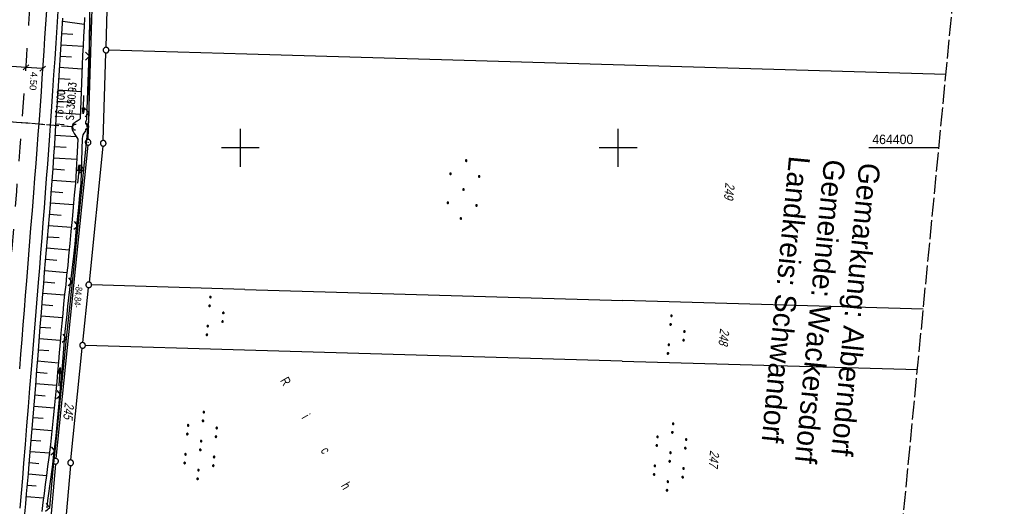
# Model space of a CAD drawing. Extents: x 510932 to 511602, y 463659 to 464636.
# Tile 74 of 81: x 511342 to 511602, y 464305 to 464434. Entities that reach past the tile are written whole.
import ezdxf

# ---------------------------------------------------------------- set-up
doc = ezdxf.new("R2010")
doc.units = 0
doc.header["$LTSCALE"] = 10
doc.header["$MEASUREMENT"] = 0
for name, pattern in [('AUSGEZOGEN', [0]), ('LT00', [0]), ('LT02', [0.4, 0.2, -0.2]), ('LT12', [0.4, 0.3, -0.1]), ('LT14', [0.6, 0.5, -0.1]), ('STRICHLINIE2', [0.375, 0.25, -0.125])]:
    doc.linetypes.add(name, pattern=pattern)
doc.layers.get('0').update_dxf_attribs({"linetype": 'LT00'})
for name, color, linetype in [('--EK_FBR', 1, 'LT00'), ('--EK_Haltung', 7, 'STRICHLINIE2'), ('--EK_Schacht-Text', 5, 'LT00'), ('--EL_DFK_AB_L', 21, 'LT00'), ('--EL_DFK_AB_P', 7, 'LT00'), ('--EL_Haltung', 182, 'STRICHLINIE2'), ('ABSTAND', 8, 'LT00'), ('BEMAßUNG', 255, 'Continuous'), ('DFK_AB_L', 21, 'LT00'), ('DFK_AB_P', 7, 'LT00'), ('DFK_BES-NAME', 255, 'LT00'), ('DFK_FLUR_NR', 250, 'LT00'), ('DFK_GZPKT', 250, 'LT00'), ('DFK_KATASTER', 250, 'LT00'), ('DFK_NUTZUNG', 250, 'LT00'), ('DL', 182, 'LT12'), ('GRENZNAME_A', 250, 'Continuous'), ('PFEIL', 140, 'AUSGEZOGEN'), ('V104_AFBR_BAB', 250, 'LT00'), ('V104_BOESCH', 250, 'LT00'), ('V104_BOSCHUNG', 250, 'LT00'), ('V104_GRABEN', 250, 'LT00'), ('V104_LD_MARK', 250, 'LT00'), ('V104_LG_MARK', 250, 'LT02'), ('V104_RASTER', 250, 'LT00'), ('V104_UK_DURCH', 182, 'LT00'), ('V104_ZAUN', 40, 'LT00')]:
    doc.layers.add(name, color=color, linetype=linetype)
doc.layers.add('-BLATT_104-RAND', color=7, linetype='LT14', plot=False)
doc.styles.add('Arial', font='ARIAL.TTF')
doc.styles.add('schachtbeschriftung', font='romans.shx', dxfattribs={"width": 0.75, "height": 2})
doc.styles.get("Standard").update_dxf_attribs({"font": 'ARIAL.TTF'})
doc.styles.add('UNIR-H', font='unir_h.shx', dxfattribs={"width": 0.8})

# ---------------------------------------------------------------- blocks, each defined once
blk = doc.blocks.new('SYMB7010')
at = {"color": 0, "linetype": 'ByBlock'}
for points in [[(-0.031408, 0.499213), (-0.093728, 0.49134), (-0.15457, 0.475719), (-0.212975, 0.452595), (-0.268021, 0.422333), (-0.31884, 0.385411), (-0.36463, 0.342411), (-0.40467, 0.29401), (-0.438329, 0.240973), (-0.465074, 0.184136), (-0.484486, 0.124395), (-0.496256, 0.062692), (-0.5002, 0)], [(-0.5002, 0), (-0.496256, -0.062692), (-0.484486, -0.124395), (-0.465075, -0.184136), (-0.438329, -0.240973), (-0.404671, -0.29401), (-0.36463, -0.342411), (-0.31884, -0.385411), (-0.268021, -0.422333), (-0.212975, -0.452595), (-0.154571, -0.475719), (-0.093728, -0.49134), (-0.031408, -0.499213), (0.031408, -0.499213)], [(0.5002, 0), (0.496256, 0.062692), (0.484485, 0.124395), (0.465074, 0.184136), (0.438329, 0.240973), (0.40467, 0.29401), (0.36463, 0.342411), (0.31884, 0.385411), (0.268021, 0.422333), (0.212975, 0.452595), (0.15457, 0.475719), (0.093728, 0.49134), (0.031408, 0.499213), (-0.031408, 0.499213)], [(0.031408, -0.499213), (0.093728, -0.491341), (0.15457, -0.475719), (0.212975, -0.452595), (0.268021, -0.422333), (0.31884, -0.385411), (0.36463, -0.342411), (0.404671, -0.294011), (0.438329, -0.240974), (0.465075, -0.184136), (0.484486, -0.124395), (0.496256, -0.062692), (0.500201, 0)]]:
    blk.add_lwpolyline(points, dxfattribs=at)
blk = doc.blocks.new('SYMB0003')
at = {"color": 0, "linetype": 'ByBlock'}
for p, q in [((-0.015712, 0), (0.010166, 0.012015)), ((0, -0.021257), (-0.015712, 0)), ((0.010166, 0.012015), (0, -0.021257))]:
    blk.add_line(p, q, dxfattribs=at)
for points in [[(-0.031395, 0.499013), (-0.093691, 0.491144), (-0.154509, 0.475528), (-0.21289, 0.452414), (-0.267913, 0.422164), (-0.318712, 0.385257), (-0.364484, 0.342274), (-0.404509, 0.293893), (-0.438154, 0.240877), (-0.464888, 0.184062), (-0.484292, 0.124345), (-0.496058, 0.062667), (-0.5, 0)], [(-0.5, 0), (-0.496058, -0.062667), (-0.484292, -0.124345), (-0.464888, -0.184062), (-0.438154, -0.240877), (-0.404509, -0.293893), (-0.364485, -0.342274), (-0.318712, -0.385257), (-0.267914, -0.422164), (-0.21289, -0.452414), (-0.154509, -0.475529), (-0.093691, -0.491144), (-0.031395, -0.499014), (0.031395, -0.499014)], [(0.5, 0), (0.496057, 0.062667), (0.484292, 0.124345), (0.464888, 0.184062), (0.438153, 0.240877), (0.404509, 0.293893), (0.364484, 0.342274), (0.318712, 0.385257), (0.267913, 0.422164), (0.21289, 0.452414), (0.154509, 0.475528), (0.093691, 0.491144), (0.031395, 0.499013), (-0.031395, 0.499013)], [(0.031395, -0.499014), (0.093691, -0.491144), (0.154509, -0.475529), (0.21289, -0.452414), (0.267914, -0.422164), (0.318712, -0.385257), (0.364485, -0.342274), (0.404509, -0.293893), (0.438154, -0.240877), (0.464889, -0.184062), (0.484292, -0.124345), (0.496058, -0.062667), (0.5, 0)]]:
    blk.add_lwpolyline(points, dxfattribs=at)
blk = doc.blocks.new('Ackerland7')
at = {"layer": 'DFK_NUTZUNG', "color": 0, "linetype": 'ByBlock'}
for p, q in [((-4, 3.93), (-4, 3.67)), ((-3.95, 3.63), (-3.95, 3.97)), ((-3.9, 3.99), (-3.9, 3.61)), ((-3.85, 3.6), (-3.85, 4)), ((-3.8, 3.99), (-3.8, 3.61)), ((-3.75, 3.63), (-3.75, 3.97)), ((-3.7, 3.93), (-3.7, 3.67)), ((-3.65, 3.8), (-3.65, 3.8)), ((3.7, 3.93), (3.7, 3.67)), ((3.75, 3.63), (3.75, 3.97)), ((3.8, 3.99), (3.8, 3.61)), ((3.85, 3.6), (3.85, 4)), ((3.9, 3.99), (3.9, 3.61)), ((3.95, 3.63), (3.95, 3.97)), ((4, 3.93), (4, 3.67)), ((4.05, 3.8), (4.05, 3.8)), ((-7.85, 0.13), (-7.85, -0.13)), ((-7.8, -0.17), (-7.8, 0.17)), ((-7.75, 0.19), (-7.75, -0.19)), ((-7.7, -0.2), (-7.7, 0.2)), ((-7.65, 0.19), (-7.65, -0.19)), ((-7.6, -0.17), (-7.6, 0.17)), ((-7.55, 0.13), (-7.55, -0.13)), ((-7.5, 0), (-7.5, 0)), ((-0.15, 0.13), (-0.15, -0.13)), ((-0.1, -0.17), (-0.1, 0.17)), ((-0.05, 0.19), (-0.05, -0.19)), ((0, -0.2), (0, 0.2)), ((0.05, 0.19), (0.05, -0.19)), ((0.1, -0.17), (0.1, 0.17)), ((0.15, 0.13), (0.15, -0.13)), ((0.2, 0), (0.2, 0)), ((7.55, 0.13), (7.55, -0.13)), ((7.6, -0.17), (7.6, 0.17)), ((7.65, 0.19), (7.65, -0.19)), ((7.7, -0.2), (7.7, 0.2)), ((7.75, 0.19), (7.75, -0.19)), ((7.8, -0.17), (7.8, 0.17)), ((7.85, 0.13), (7.85, -0.13)), ((7.9, 0), (7.9, 0)), ((-4, -3.67), (-4, -3.93)), ((-3.95, -3.97), (-3.95, -3.63)), ((-3.9, -3.61), (-3.9, -3.99)), ((-3.85, -4), (-3.85, -3.6)), ((-3.8, -3.61), (-3.8, -3.99)), ((-3.75, -3.97), (-3.75, -3.63)), ((-3.7, -3.67), (-3.7, -3.93)), ((-3.65, -3.8), (-3.65, -3.8)), ((3.7, -3.67), (3.7, -3.93)), ((3.75, -3.97), (3.75, -3.63)), ((3.8, -3.61), (3.8, -3.99)), ((3.85, -4), (3.85, -3.6)), ((3.9, -3.61), (3.9, -3.99)), ((3.95, -3.97), (3.95, -3.63)), ((4, -3.67), (4, -3.93)), ((4.05, -3.8), (4.05, -3.8))]:
    blk.add_line(p, q, dxfattribs=at)
for points in [[(-3.65, 3.8), (-3.67, 3.89), (-3.73, 3.96), (-3.81, 3.99), (-3.89, 3.99), (-3.97, 3.96), (-4.03, 3.89), (-4.05, 3.8), (-4.03, 3.71), (-3.97, 3.64), (-3.89, 3.6), (-3.81, 3.6), (-3.73, 3.64), (-3.67, 3.71), (-3.65, 3.8)], [(4.05, 3.8), (4.03, 3.89), (3.97, 3.96), (3.89, 3.99), (3.81, 3.99), (3.73, 3.96), (3.67, 3.89), (3.65, 3.8), (3.67, 3.71), (3.73, 3.64), (3.81, 3.61), (3.89, 3.61), (3.97, 3.64), (4.03, 3.71), (4.05, 3.8)], [(-7.5, 0), (-7.52, 0.09), (-7.58, 0.16), (-7.66, 0.19), (-7.74, 0.19), (-7.82, 0.16), (-7.88, 0.09), (-7.9, 0)], [(0.2, 0), (0.18, 0.09), (0.12, 0.16), (0.04, 0.19), (-0.04, 0.19), (-0.12, 0.16), (-0.18, 0.09), (-0.2, 0)], [(-0.2, 0), (-0.18, -0.09), (-0.12, -0.16), (-0.04, -0.19), (0.04, -0.19), (0.12, -0.16), (0.18, -0.09), (0.2, 0)], [(7.9, 0), (7.88, 0.09), (7.82, 0.16), (7.74, 0.19), (7.66, 0.19), (7.58, 0.16), (7.52, 0.09), (7.5, 0)], [(7.5, 0), (7.52, -0.09), (7.58, -0.16), (7.66, -0.19), (7.74, -0.19), (7.82, -0.16), (7.88, -0.09), (7.9, 0)], [(-7.9, 0), (-7.88, -0.09), (-7.82, -0.16), (-7.74, -0.19), (-7.66, -0.19), (-7.58, -0.16), (-7.52, -0.09), (-7.5, 0)], [(-3.65, -3.8), (-3.67, -3.71), (-3.73, -3.64), (-3.81, -3.61), (-3.89, -3.61), (-3.97, -3.64), (-4.03, -3.71), (-4.05, -3.8), (-4.03, -3.89), (-3.97, -3.96), (-3.89, -3.99), (-3.81, -3.99), (-3.73, -3.96), (-3.67, -3.89), (-3.65, -3.8)], [(4.05, -3.8), (4.03, -3.71), (3.97, -3.64), (3.89, -3.61), (3.81, -3.61), (3.73, -3.64), (3.67, -3.71), (3.65, -3.8), (3.67, -3.89), (3.73, -3.96), (3.81, -3.99), (3.89, -3.99), (3.97, -3.96), (4.03, -3.89), (4.05, -3.8)]]:
    blk.add_lwpolyline(points, dxfattribs=at)
blk = doc.blocks.new('SYMB7110')
at = {"color": 0, "linetype": 'ByBlock'}
for p, q in [((-0.515, 0.392919), (-0.515, 0.367081)), ((-0.51, 0.362895), (-0.51, 0.397105)), ((-0.505, 0.399164), (-0.505, 0.360836)), ((-0.5, 0.360204), (-0.5, 0.399796)), ((-0.495, 0.399164), (-0.495, 0.360836)), ((-0.49, 0.362895), (-0.49, 0.397105)), ((-0.485, 0.392919), (-0.485, 0.367081)), ((-0.48, 0.379874), (-0.48, 0.380145)), ((-0.285, 0.392919), (-0.285, 0.367081)), ((-0.28, 0.362895), (-0.28, 0.397105)), ((-0.275, 0.399164), (-0.275, 0.360836)), ((-0.27, 0.360204), (-0.27, 0.399796)), ((-0.265, 0.399164), (-0.265, 0.360836)), ((-0.26, 0.362895), (-0.26, 0.397105)), ((-0.255, 0.392919), (-0.255, 0.367081)), ((-0.25, 0.379874), (-0.25, 0.380146)), ((0.255, 0.392919), (0.255, 0.367081)), ((0.26, 0.362895), (0.26, 0.397105)), ((0.265, 0.399164), (0.265, 0.360836)), ((0.27, 0.360204), (0.27, 0.399796)), ((0.275, 0.399164), (0.275, 0.360836)), ((0.28, 0.362895), (0.28, 0.397105)), ((0.285, 0.392919), (0.285, 0.367081)), ((0.29, 0.379874), (0.29, 0.380145)), ((0.485, 0.392919), (0.485, 0.367081)), ((0.49, 0.362895), (0.49, 0.397105)), ((0.495, 0.399164), (0.495, 0.360836)), ((0.5, 0.360204), (0.5, 0.399796)), ((0.505, 0.399164), (0.505, 0.360836)), ((0.51, 0.362895), (0.51, 0.397105)), ((0.515, 0.392919), (0.515, 0.367081)), ((0.52, 0.379874), (0.52, 0.380146)), ((-0.9, 0.012919), (-0.9, -0.012919)), ((-0.895, -0.017106), (-0.895, 0.017105)), ((-0.89, 0.019164), (-0.89, -0.019164)), ((-0.885, -0.019797), (-0.885, 0.019796)), ((-0.88, 0.019164), (-0.88, -0.019164)), ((-0.875, -0.017106), (-0.875, 0.017105)), ((-0.87, 0.012919), (-0.87, -0.012919)), ((-0.865, -0.000126), (-0.865, 0.000145)), ((-0.67, 0.012919), (-0.67, -0.012919)), ((-0.665, -0.017106), (-0.665, 0.017105)), ((-0.66, 0.019164), (-0.66, -0.019164)), ((-0.655, -0.019797), (-0.655, 0.019796)), ((-0.65, 0.019164), (-0.65, -0.019164)), ((-0.645, -0.017106), (-0.645, 0.017105)), ((-0.64, 0.012919), (-0.64, -0.012919)), ((-0.635, -0.000126), (-0.635, 0.000145)), ((-0.13, 0.012919), (-0.13, -0.012919)), ((-0.125, -0.017105), (-0.125, 0.017105)), ((-0.12, 0.019164), (-0.12, -0.019164)), ((-0.115, -0.019796), (-0.115, 0.019796)), ((-0.11, 0.019164), (-0.11, -0.019164)), ((-0.105, -0.017105), (-0.105, 0.017105)), ((-0.1, 0.012919), (-0.1, -0.012919)), ((-0.095, -0.000126), (-0.095, 0.000146)), ((0.1, 0.012919), (0.1, -0.012919)), ((0.105, -0.017105), (0.105, 0.017105)), ((0.11, 0.019164), (0.11, -0.019164)), ((0.115, -0.019796), (0.115, 0.019796)), ((0.12, 0.019164), (0.12, -0.019164)), ((0.125, -0.017105), (0.125, 0.017105)), ((0.13, 0.012919), (0.13, -0.012919)), ((0.135, -0.000126), (0.135, 0.000146)), ((0.64, 0.012919), (0.64, -0.012919)), ((0.645, -0.017105), (0.645, 0.017105)), ((0.65, 0.019164), (0.65, -0.019164)), ((0.655, -0.019796), (0.655, 0.019796)), ((0.66, 0.019164), (0.66, -0.019164)), ((0.665, -0.017105), (0.665, 0.017105)), ((0.67, 0.012919), (0.67, -0.012919)), ((0.675, -0.000126), (0.675, 0.000146)), ((0.87, 0.012919), (0.87, -0.012919)), ((0.875, -0.017105), (0.875, 0.017105)), ((0.88, 0.019164), (0.88, -0.019164)), ((0.885, -0.019796), (0.885, 0.019796)), ((0.89, 0.019164), (0.89, -0.019164)), ((0.895, -0.017105), (0.895, 0.017105)), ((0.9, 0.012919), (0.9, -0.012919)), ((0.905, -0.000126), (0.905, 0.000146)), ((-0.515, -0.367081), (-0.515, -0.392919)), ((-0.51, -0.397105), (-0.51, -0.362895)), ((-0.505, -0.360836), (-0.505, -0.399164)), ((-0.5, -0.399796), (-0.5, -0.360204)), ((-0.495, -0.360836), (-0.495, -0.399164)), ((-0.49, -0.397106), (-0.49, -0.362895)), ((-0.485, -0.367081), (-0.485, -0.392919)), ((-0.48, -0.380126), (-0.48, -0.379855)), ((-0.285, -0.367081), (-0.285, -0.392919)), ((-0.28, -0.397105), (-0.28, -0.362895)), ((-0.275, -0.360836), (-0.275, -0.399164)), ((-0.27, -0.399796), (-0.27, -0.360204)), ((-0.265, -0.360836), (-0.265, -0.399164)), ((-0.26, -0.397105), (-0.26, -0.362895)), ((-0.255, -0.367081), (-0.255, -0.392919)), ((-0.25, -0.380126), (-0.25, -0.379855)), ((0.255, -0.367081), (0.255, -0.392919)), ((0.26, -0.397105), (0.26, -0.362895)), ((0.265, -0.360836), (0.265, -0.399164)), ((0.27, -0.399796), (0.27, -0.360204)), ((0.275, -0.360836), (0.275, -0.399164)), ((0.28, -0.397105), (0.28, -0.362895)), ((0.285, -0.367081), (0.285, -0.392919)), ((0.29, -0.380126), (0.29, -0.379855)), ((0.485, -0.367081), (0.485, -0.392919)), ((0.49, -0.397105), (0.49, -0.362895)), ((0.495, -0.360836), (0.495, -0.399164)), ((0.5, -0.399796), (0.5, -0.360204)), ((0.505, -0.360836), (0.505, -0.399164)), ((0.51, -0.397105), (0.51, -0.362895)), ((0.515, -0.367081), (0.515, -0.392919)), ((0.52, -0.380126), (0.52, -0.379855))]:
    blk.add_line(p, q, dxfattribs=at)
for points in [[(-0.48, 0.38), (-0.481981, 0.388678), (-0.48753, 0.395637), (-0.49555, 0.399499), (-0.50445, 0.399499), (-0.51247, 0.395637), (-0.518019, 0.388678), (-0.52, 0.38), (-0.518019, 0.371322), (-0.51247, 0.364363), (-0.50445, 0.360501), (-0.49555, 0.360501), (-0.48753, 0.364363), (-0.481981, 0.371322), (-0.48, 0.38)], [(-0.25, 0.38), (-0.251981, 0.388678), (-0.25753, 0.395637), (-0.26555, 0.399499), (-0.27445, 0.399499), (-0.28247, 0.395637), (-0.288019, 0.388678), (-0.29, 0.38), (-0.288019, 0.371322), (-0.28247, 0.364363), (-0.27445, 0.360501), (-0.26555, 0.360501), (-0.25753, 0.364363), (-0.251981, 0.371322), (-0.25, 0.38)], [(0.29, 0.38), (0.288019, 0.388678), (0.28247, 0.395637), (0.27445, 0.399499), (0.26555, 0.399499), (0.25753, 0.395637), (0.251981, 0.388678), (0.25, 0.38), (0.251981, 0.371322), (0.25753, 0.364363), (0.26555, 0.360501), (0.27445, 0.360501), (0.28247, 0.364363), (0.288019, 0.371322), (0.29, 0.38)], [(0.52, 0.38), (0.518019, 0.388678), (0.51247, 0.395637), (0.50445, 0.399499), (0.495549, 0.399499), (0.48753, 0.395637), (0.481981, 0.388678), (0.48, 0.38), (0.481981, 0.371322), (0.48753, 0.364363), (0.495549, 0.360501), (0.50445, 0.360501), (0.51247, 0.364363), (0.518019, 0.371322), (0.52, 0.38)], [(-0.865, 0), (-0.866981, 0.008678), (-0.87253, 0.015637), (-0.88055, 0.019498), (-0.88945, 0.019498), (-0.89747, 0.015637), (-0.903019, 0.008678), (-0.905, 0)], [(-0.905, 0), (-0.903019, -0.008678), (-0.89747, -0.015637), (-0.88945, -0.019499), (-0.88055, -0.019499), (-0.87253, -0.015637), (-0.866981, -0.008678), (-0.865, 0)], [(-0.635, 0), (-0.636981, 0.008678), (-0.64253, 0.015637), (-0.65055, 0.019498), (-0.65945, 0.019498), (-0.66747, 0.015637), (-0.673019, 0.008678), (-0.675, 0)], [(-0.675, 0), (-0.673019, -0.008678), (-0.66747, -0.015637), (-0.65945, -0.019499), (-0.65055, -0.019499), (-0.64253, -0.015637), (-0.636981, -0.008678), (-0.635, 0)], [(-0.095, 0), (-0.096981, 0.008678), (-0.10253, 0.015637), (-0.11055, 0.019499), (-0.11945, 0.019499), (-0.12747, 0.015637), (-0.133019, 0.008678), (-0.135, 0)], [(-0.135, 0), (-0.133019, -0.008678), (-0.12747, -0.015637), (-0.11945, -0.019499), (-0.11055, -0.019499), (-0.10253, -0.015637), (-0.096981, -0.008678), (-0.095, 0)], [(0.135, 0), (0.133019, 0.008678), (0.12747, 0.015637), (0.11945, 0.019499), (0.11055, 0.019499), (0.10253, 0.015637), (0.096981, 0.008678), (0.095, 0)], [(0.095, 0), (0.096981, -0.008678), (0.10253, -0.015637), (0.11055, -0.019499), (0.11945, -0.019499), (0.12747, -0.015637), (0.133019, -0.008678), (0.135, 0)], [(0.675, 0), (0.673019, 0.008678), (0.66747, 0.015637), (0.65945, 0.019499), (0.65055, 0.019499), (0.64253, 0.015637), (0.636981, 0.008678), (0.635, 0)], [(0.635, 0), (0.636981, -0.008678), (0.64253, -0.015637), (0.65055, -0.019499), (0.65945, -0.019499), (0.66747, -0.015637), (0.673019, -0.008678), (0.675, 0)], [(0.905, 0), (0.903019, 0.008678), (0.89747, 0.015637), (0.88945, 0.019499), (0.88055, 0.019499), (0.87253, 0.015637), (0.866981, 0.008678), (0.865, 0)], [(0.865, 0), (0.866981, -0.008678), (0.87253, -0.015637), (0.88055, -0.019499), (0.88945, -0.019499), (0.89747, -0.015637), (0.903019, -0.008678), (0.905, 0)], [(-0.48, -0.38), (-0.481981, -0.371322), (-0.48753, -0.364363), (-0.49555, -0.360501), (-0.50445, -0.360501), (-0.51247, -0.364363), (-0.518019, -0.371322), (-0.52, -0.38), (-0.518019, -0.388678), (-0.51247, -0.395637), (-0.50445, -0.399499), (-0.49555, -0.399499), (-0.48753, -0.395637), (-0.481981, -0.388678), (-0.48, -0.38)], [(-0.25, -0.38), (-0.251981, -0.371322), (-0.25753, -0.364363), (-0.26555, -0.360501), (-0.27445, -0.360501), (-0.28247, -0.364363), (-0.288019, -0.371322), (-0.29, -0.38), (-0.288019, -0.388678), (-0.28247, -0.395637), (-0.27445, -0.399499), (-0.26555, -0.399499), (-0.25753, -0.395637), (-0.251981, -0.388678), (-0.25, -0.38)], [(0.29, -0.38), (0.288019, -0.371322), (0.28247, -0.364363), (0.27445, -0.360501), (0.26555, -0.360501), (0.25753, -0.364363), (0.251981, -0.371322), (0.25, -0.38), (0.251981, -0.388678), (0.25753, -0.395637), (0.26555, -0.399499), (0.27445, -0.399499), (0.28247, -0.395637), (0.288019, -0.388678), (0.29, -0.38)], [(0.52, -0.38), (0.518019, -0.371322), (0.51247, -0.364363), (0.50445, -0.360501), (0.495549, -0.360501), (0.48753, -0.364363), (0.481981, -0.371322), (0.48, -0.38), (0.481981, -0.388678), (0.48753, -0.395637), (0.495549, -0.399499), (0.50445, -0.399499), (0.51247, -0.395637), (0.518019, -0.388678), (0.52, -0.38)]]:
    blk.add_lwpolyline(points, dxfattribs=at)
blk = doc.blocks.new('Pfreil3')
at = {"layer": 'PFEIL'}
blk.add_hatch(color=256, dxfattribs=at).paths.add_polyline_path([(-1.55, 0.27), (-1.55, -0.27), (0, 0)])
for p, q in [((-1.55, 0), (-4.83, 0)), ((-1.55, -0.27), (-1.55, 0.27)), ((-1.55, 0.27), (0, 0)), ((0, 0), (-1.55, -0.27))]:
    blk.add_line(p, q, dxfattribs=at)
blk = doc.blocks.new('SYMB0024')
at = {"color": 0, "linetype": 'ByBlock'}
for p, q in [((-0.5, 0.5), (0, 0)), ((0, 0), (0.5, 0.5))]:
    blk.add_line(p, q, dxfattribs=at)
blk = doc.blocks.new('_Oblique')
at = {"color": 0, "linetype": 'ByBlock', "lineweight": -2}
blk.add_line((-0.5, -0.5), (0.5, 0.5), dxfattribs=at)
blk = doc.blocks.new('SYMB1107')
at = {"color": 0, "linetype": 'ByBlock'}
for points in [[(-0.2, 0), (-0.196157, 0.039018), (-0.184776, 0.076537), (-0.166294, 0.111114), (-0.141421, 0.141421), (-0.111114, 0.166294), (-0.076537, 0.184776), (-0.039018, 0.196157), (0, 0.2)], [(0, 0.2), (0.039018, 0.196157), (0.076537, 0.184776), (0.111114, 0.166294), (0.141421, 0.141421), (0.166294, 0.111114), (0.184776, 0.076537), (0.196157, 0.039018), (0.2, 0)]]:
    blk.add_lwpolyline(points, dxfattribs=at)
blk = doc.blocks.new('SYMB7111')
at = {"color": 0, "linetype": 'ByBlock'}
for p, q in [((-0.13, 0.202919), (-0.13, 0.177081)), ((-0.125, 0.172895), (-0.125, 0.207105)), ((-0.12, 0.209164), (-0.12, 0.170836)), ((-0.115, 0.170204), (-0.115, 0.209796)), ((-0.11, 0.209164), (-0.11, 0.170836)), ((-0.105, 0.172895), (-0.105, 0.207105)), ((-0.1, 0.202919), (-0.1, 0.177081)), ((-0.095, 0.189874), (-0.095, 0.190146)), ((0.1, 0.202919), (0.1, 0.177081)), ((0.105, 0.172895), (0.105, 0.207105)), ((0.11, 0.209164), (0.11, 0.170836)), ((0.115, 0.170204), (0.115, 0.209796)), ((0.12, 0.209164), (0.12, 0.170836)), ((0.125, 0.172895), (0.125, 0.207105)), ((0.13, 0.202919), (0.13, 0.177081)), ((0.135, 0.189874), (0.135, 0.190146)), ((-0.515, -0.177081), (-0.515, -0.202919)), ((-0.51, -0.207105), (-0.51, -0.172895)), ((-0.505, -0.170836), (-0.505, -0.209164)), ((-0.5, -0.209796), (-0.5, -0.170204)), ((-0.495, -0.170836), (-0.495, -0.209164)), ((-0.49, -0.207105), (-0.49, -0.172895)), ((-0.485, -0.177081), (-0.485, -0.202919)), ((-0.48, -0.190126), (-0.48, -0.189854)), ((-0.285, -0.177081), (-0.285, -0.202919)), ((-0.28, -0.207105), (-0.28, -0.172895)), ((-0.275, -0.170836), (-0.275, -0.209164)), ((-0.27, -0.209796), (-0.27, -0.170204)), ((-0.265, -0.170836), (-0.265, -0.209164)), ((-0.26, -0.207105), (-0.26, -0.172895)), ((-0.255, -0.177081), (-0.255, -0.202919)), ((-0.25, -0.190126), (-0.25, -0.189854)), ((0.255, -0.177081), (0.255, -0.202919)), ((0.26, -0.207105), (0.26, -0.172895)), ((0.265, -0.170836), (0.265, -0.209164)), ((0.27, -0.209796), (0.27, -0.170204)), ((0.275, -0.170836), (0.275, -0.209164)), ((0.28, -0.207105), (0.28, -0.172895)), ((0.285, -0.177081), (0.285, -0.202919)), ((0.29, -0.190126), (0.29, -0.189854)), ((0.485, -0.177081), (0.485, -0.202919)), ((0.49, -0.207105), (0.49, -0.172895)), ((0.495, -0.170836), (0.495, -0.209164)), ((0.5, -0.209796), (0.5, -0.170204)), ((0.505, -0.170836), (0.505, -0.209164)), ((0.51, -0.207105), (0.51, -0.172895)), ((0.515, -0.177081), (0.515, -0.202919)), ((0.52, -0.190126), (0.52, -0.189854))]:
    blk.add_line(p, q, dxfattribs=at)
for points in [[(-0.095, 0.19), (-0.096981, 0.198678), (-0.10253, 0.205637), (-0.11055, 0.209499), (-0.11945, 0.209499), (-0.12747, 0.205637), (-0.133019, 0.198678), (-0.135, 0.19), (-0.133019, 0.181322), (-0.12747, 0.174363), (-0.11945, 0.170501), (-0.11055, 0.170501), (-0.10253, 0.174363), (-0.096981, 0.181322), (-0.095, 0.19)], [(0.135, 0.19), (0.133019, 0.198678), (0.12747, 0.205637), (0.11945, 0.209499), (0.11055, 0.209499), (0.10253, 0.205637), (0.096981, 0.198678), (0.095, 0.19), (0.096981, 0.181322), (0.10253, 0.174363), (0.11055, 0.170501), (0.11945, 0.170501), (0.12747, 0.174363), (0.133019, 0.181322), (0.135, 0.19)], [(-0.48, -0.19), (-0.481981, -0.181322), (-0.48753, -0.174363), (-0.49555, -0.170501), (-0.50445, -0.170501), (-0.51247, -0.174363), (-0.518019, -0.181322), (-0.52, -0.19), (-0.518019, -0.198678), (-0.51247, -0.205637), (-0.50445, -0.209499), (-0.49555, -0.209499), (-0.48753, -0.205637), (-0.481981, -0.198678), (-0.48, -0.19)], [(-0.25, -0.19), (-0.251981, -0.181322), (-0.25753, -0.174363), (-0.26555, -0.170501), (-0.27445, -0.170501), (-0.28247, -0.174363), (-0.288019, -0.181322), (-0.29, -0.19), (-0.288019, -0.198678), (-0.28247, -0.205637), (-0.27445, -0.209499), (-0.26555, -0.209499), (-0.25753, -0.205637), (-0.251981, -0.198678), (-0.25, -0.19)], [(0.29, -0.19), (0.288019, -0.181322), (0.28247, -0.174363), (0.27445, -0.170501), (0.26555, -0.170501), (0.25753, -0.174363), (0.251981, -0.181322), (0.25, -0.19), (0.251981, -0.198678), (0.25753, -0.205637), (0.26555, -0.209499), (0.27445, -0.209499), (0.28247, -0.205637), (0.288019, -0.198678), (0.29, -0.19)], [(0.52, -0.19), (0.518019, -0.181322), (0.51247, -0.174363), (0.50445, -0.170501), (0.49555, -0.170501), (0.48753, -0.174363), (0.481981, -0.181322), (0.48, -0.19), (0.481981, -0.198678), (0.48753, -0.205637), (0.49555, -0.209499), (0.50445, -0.209499), (0.51247, -0.205637), (0.518019, -0.198678), (0.52, -0.19)]]:
    blk.add_lwpolyline(points, dxfattribs=at)

msp = doc.modelspace()

# ---------------------------------------------------------------- linework, layer by layer
at = {"layer": '--EK_FBR'}
msp.add_lwpolyline([(511351.75, 464436.15), (511351.46, 464431.94), (511351.18, 464427.74), (511350.88, 464423.53), (511350.59, 464419.33), (511350.29, 464415.12), (511350, 464410.92), (511349.74, 464407.11), (511349.47, 464403.3), (511349.21, 464399.49), (511348.94, 464395.68), (511348.67, 464391.87), (511348.39, 464388.06), (511348.1, 464384.11), (511347.79, 464380.15), (511347.48, 464376.19), (511347.16, 464372.24), (511346.84, 464368.28), (511346.52, 464364.33), (511345.9, 464356.67), (511345.27, 464349), (511344.65, 464341.34), (511344.25, 464336.38), (511343.85, 464331.43), (511343.45, 464326.47), (511343.04, 464321.51), (511342.65, 464316.54), (511342.33, 464312.58), (511342.01, 464308.61), (511341.7, 464304.65)], dxfattribs=at)
at = {"layer": '--EK_Haltung'}
msp.add_line((511355.71, 464405.54), (511308.54, 464409.32), dxfattribs=at)
at = {"layer": '--EL_DFK_AB_L'}
for p, q in [((511359.75, 464402.22), (511363.62, 464528.28)), ((511359.65, 464400.72), (511351.2, 464317.82)), ((511351.06, 464316.32), (511347.57, 464274.58))]:
    msp.add_line(p, q, dxfattribs=at)
at = {"layer": '--EL_Haltung'}
msp.add_line((511355.71, 464405.54), (511308.54, 464409.32), dxfattribs=at)
msp.add_line((511355.71, 464405.54), (511308.54, 464409.32), dxfattribs=at)
at = {"layer": '-BLATT_104-RAND'}
msp.add_lwpolyline([(511020.85, 464635.89), (510932.18, 463715.15), (511513.49, 463659.17), (511602.16, 464579.91), (511020.85, 464635.89)], dxfattribs=at)
at = {"layer": 'BEMAßUNG'}
for p, q in [((511343.29, 464421.28), (511335.04, 464421.82)), ((511347.69, 464420.99), (511343.29, 464421.28))]:
    msp.add_line(p, q, dxfattribs=at)
at = {"layer": 'DFK_AB_L'}
for p, q in [((511359.75, 464402.22), (511363.62, 464528.28)), ((511359.65, 464400.72), (511351.2, 464317.82)), ((511351.06, 464316.32), (511347.57, 464274.58))]:
    msp.add_line(p, q, dxfattribs=at)
at = {"layer": 'DFK_KATASTER'}
for p, q in [((511364.49, 464426.62), (511366.12, 464479.42)), ((511363.74, 464401.96), (511364.45, 464425.12)), ((511401.7, 464424.79), (511365.22, 464425.85)), ((511501.65, 464421.87), (511401.7, 464424.79)), ((511586.7, 464419.39), (511501.65, 464421.87)), ((511363.64, 464400.46), (511359.98, 464364.5)), ((511401.23, 464362.55), (511360.65, 464363.73)), ((511358.34, 464348.48), (511359.82, 464363)), ((511401.23, 464362.55), (511501.18, 464359.63)), ((511580.72, 464357.31), (511501.18, 464359.63)), ((511401.09, 464346.48), (511359.01, 464347.71)), ((511355.18, 464317.41), (511358.18, 464346.98)), ((511501.05, 464343.57), (511401.09, 464346.48)), ((511501.05, 464343.57), (511579.18, 464341.3)), ((511355.04, 464315.91), (511353.7, 464300.01))]:
    msp.add_line(p, q, dxfattribs=at)
at = {"layer": 'DL'}
msp.add_line((511355.71, 464405.54), (511308.54, 464409.32), dxfattribs=at)
at = {"layer": 'V104_AFBR_BAB'}
msp.add_lwpolyline([(511351.75, 464436.15), (511351.46, 464431.94), (511351.18, 464427.74), (511350.88, 464423.53), (511350.59, 464419.33), (511350.29, 464415.12), (511350, 464410.92), (511349.74, 464407.11), (511349.47, 464403.3), (511349.21, 464399.49), (511348.94, 464395.68), (511348.67, 464391.87), (511348.39, 464388.06), (511348.1, 464384.11), (511347.79, 464380.15), (511347.48, 464376.19), (511347.16, 464372.24), (511346.84, 464368.28), (511346.52, 464364.33), (511345.9, 464356.67), (511345.27, 464349), (511344.65, 464341.34), (511344.25, 464336.38), (511343.85, 464331.43), (511343.45, 464326.47), (511343.04, 464321.51), (511342.65, 464316.54), (511342.33, 464312.58), (511342.01, 464308.61), (511341.7, 464304.65)], dxfattribs=at)
at = {"layer": 'V104_BOESCH'}
msp.add_lwpolyline([(511343.01, 464303.16), (511343.23, 464305.8), (511343.46, 464308.44), (511343.7, 464311.08), (511343.93, 464313.72), (511344.16, 464316.35), (511344.52, 464320.51), (511344.86, 464324.66), (511345.2, 464328.81), (511345.53, 464332.96), (511345.86, 464337.11), (511346.18, 464341.26), (511346.47, 464345.06), (511346.76, 464348.86), (511347.06, 464352.67), (511347.36, 464356.47), (511347.66, 464360.27), (511347.98, 464364.08), (511348.23, 464367.07), (511348.48, 464370.06), (511348.74, 464373.05), (511349, 464376.04), (511349.25, 464379.03), (511349.5, 464382.02), (511349.75, 464385.01), (511349.98, 464388.01), (511350.23, 464391.27), (511350.46, 464394.54), (511350.68, 464397.81), (511350.9, 464401.08), (511351.11, 464404.35), (511351.31, 464407.62), (511351.52, 464410.89), (511353.06, 464434.33)], dxfattribs=at)
at = {"layer": 'V104_BOSCHUNG'}
for p, q in [((511353.01, 464433.52), (511358.69, 464432.72)), ((511352.79, 464430.3), (511355.68, 464430.12)), ((511352.6, 464427.3), (511358.4, 464426.95)), ((511352.4, 464424.31), (511355.32, 464424.13)), ((511352.2, 464421.32), (511358.08, 464420.96)), ((511352.01, 464418.32), (511354.99, 464418.14)), ((511351.81, 464415.33), (511357.87, 464414.96)), ((511351.61, 464412.34), (511354.69, 464412.15)), ((511351.42, 464409.34), (511357.66, 464408.96)), ((511351.23, 464406.35), (511353.42, 464406.21)), ((511351.04, 464403.35), (511356.55, 464403.02)), ((511350.85, 464400.37), (511353.88, 464400.17)), ((511350.65, 464397.39), (511356.73, 464396.97)), ((511350.45, 464394.41), (511353.5, 464394.19)), ((511350.24, 464391.41), (511356.38, 464390.97)), ((511350.02, 464388.43), (511353.07, 464388.2)), ((511349.78, 464385.45), (511355.85, 464384.97)), ((511349.54, 464382.47), (511352.56, 464382.22)), ((511349.29, 464379.48), (511355.3, 464378.99)), ((511349.04, 464376.49), (511352.03, 464376.25)), ((511348.78, 464373.51), (511354.73, 464373.01)), ((511348.52, 464370.52), (511351.48, 464370.27)), ((511348.27, 464367.53), (511354.13, 464367.04)), ((511348.01, 464364.54), (511350.91, 464364.3)), ((511347.77, 464361.55), (511353.51, 464361.07)), ((511347.52, 464358.56), (511350.36, 464358.32)), ((511347.29, 464355.57), (511352.91, 464355.1)), ((511347.05, 464352.58), (511349.84, 464352.35)), ((511346.82, 464349.59), (511352.36, 464349.13)), ((511346.59, 464346.59), (511349.35, 464346.37)), ((511346.36, 464343.6), (511351.86, 464343.15)), ((511346.13, 464340.61), (511348.87, 464340.39)), ((511345.9, 464337.62), (511351.35, 464337.17)), ((511345.66, 464334.63), (511348.37, 464334.41)), ((511345.43, 464331.64), (511350.79, 464331.2)), ((511345.19, 464328.65), (511347.84, 464328.43)), ((511344.95, 464325.66), (511350.17, 464325.23)), ((511344.7, 464322.67), (511347.26, 464322.46)), ((511344.45, 464319.68), (511349.47, 464319.26)), ((511344.19, 464316.69), (511346.65, 464316.49)), ((511343.93, 464313.7), (511348.71, 464313.31)), ((511343.66, 464310.71), (511345.99, 464310.52)), ((511343.4, 464307.73), (511347.92, 464307.35))]:
    msp.add_line(p, q, dxfattribs=at)
at = {"layer": 'V104_GRABEN'}
for points in [[(511358.76, 464434.5), (511358.66, 464432), (511358.53, 464429.49), (511358.4, 464426.98), (511358.26, 464424.47), (511358.12, 464421.96), (511357.61, 464407.64), (511357.37, 464407.43), (511357.12, 464407.24), (511356.86, 464407.06), (511356.65, 464406.95), (511356.43, 464406.84), (511356.22, 464406.72), (511356.02, 464406.58), (511355.78, 464406.36), (511355.6, 464406.08), (511355.47, 464405.78), (511355.42, 464405.47), (511355.44, 464405.19), (511355.51, 464404.9), (511355.62, 464404.63), (511355.76, 464404.36), (511356.06, 464403.81), (511356.38, 464403.29), (511356.71, 464402.78), (511357.04, 464402.28), (511356.36, 464390.68), (511356.08, 464387.48), (511355.79, 464384.27), (511355.5, 464381.06), (511355.2, 464377.85), (511354.89, 464374.65), (511354.58, 464371.44), (511354.32, 464368.89), (511354.05, 464366.34), (511353.79, 464363.79), (511353.52, 464361.24), (511353.26, 464358.69), (511353.01, 464356.13), (511352.76, 464353.58), (511352.53, 464351), (511352.3, 464348.42), (511352.08, 464345.84), (511351.87, 464343.25), (511351.65, 464340.67), (511351.43, 464338.09), (511351.2, 464335.51), (511350.87, 464332.01), (511350.52, 464328.51), (511350.14, 464325.01), (511349.74, 464321.51), (511349.32, 464318.02), (511349.02, 464315.65), (511348.71, 464313.28), (511348.39, 464310.91), (511348.07, 464308.54), (511347.76, 464306.17), (511347.45, 464303.79)], [(511348.88, 464304.74), (511349.11, 464306.64), (511349.36, 464308.55), (511349.61, 464310.45), (511349.86, 464312.36), (511350.11, 464314.26), (511350.36, 464316.17), (511350.6, 464318.07), (511350.94, 464320.94), (511351.26, 464323.82), (511351.55, 464326.69), (511351.83, 464329.57), (511352.09, 464332.44), (511352.34, 464335.32), (511352.53, 464337.62), (511352.72, 464339.91), (511352.91, 464342.21), (511353.1, 464344.51), (511353.29, 464346.8), (511353.49, 464349.1), (511353.7, 464351.39), (511353.93, 464353.68), (511354.16, 464355.89), (511354.4, 464358.09), (511354.65, 464360.3), (511354.9, 464362.5), (511355.16, 464364.71), (511355.42, 464366.91), (511355.67, 464369.11), (511355.92, 464371.32), (511356.27, 464374.54), (511356.61, 464377.77), (511356.94, 464381), (511357.26, 464384.23), (511357.57, 464387.46), (511357.88, 464390.69), (511358.28, 464402.5), (511358.33, 464402.97), (511358.46, 464403.41), (511358.65, 464403.85), (511358.91, 464404.28), (511359.11, 464404.55), (511359.29, 464404.82), (511359.44, 464405.09), (511359.53, 464405.36), (511359.52, 464405.63), (511359.45, 464405.8), (511359.36, 464405.97), (511359.25, 464406.15), (511359.16, 464406.32), (511359.1, 464406.5), (511359.1, 464406.71), (511359.15, 464406.91), (511359.24, 464407.12), (511359.33, 464407.34), (511359.4, 464407.55), (511359.43, 464407.77), (511359.91, 464422.43), (511359.99, 464424.83), (511360.08, 464427.23), (511360.16, 464429.63), (511360.23, 464432.02), (511360.29, 464434.42)]]:
    msp.add_lwpolyline(points, dxfattribs=at)
at = {"layer": 'V104_LD_MARK'}
msp.add_lwpolyline([(511348.72, 464436.32), (511348.48, 464432.74), (511348.23, 464429.16), (511347.99, 464425.57), (511347.76, 464421.99), (511347.51, 464418.41), (511347.27, 464414.83), (511347.02, 464411.24), (511346.74, 464407.39), (511346.45, 464403.53), (511346.16, 464399.67), (511345.86, 464395.82), (511345.56, 464391.96), (511345.25, 464388.1), (511344.89, 464383.44), (511344.52, 464378.77), (511344.16, 464374.1), (511343.79, 464369.44), (511343.41, 464364.77), (511343.1, 464360.9), (511342.78, 464357.04), (511342.47, 464353.17), (511342.15, 464349.3), (511341.84, 464345.43), (511341.54, 464341.56)], dxfattribs=at)
at = {"layer": 'V104_LG_MARK', "ltscale": 3, "flags": 128}
msp.add_lwpolyline([(511335.74, 464324.67), (511336.1, 464329.09), (511336.47, 464333.51), (511336.83, 464337.93), (511337.19, 464342.35), (511337.66, 464348.21), (511338.13, 464354.07), (511338.59, 464359.93), (511339.06, 464365.8), (511339.65, 464373.34), (511340.24, 464380.88), (511340.83, 464388.42), (511341.14, 464392.35), (511341.44, 464396.29), (511341.75, 464400.22), (511342.05, 464404.15), (511342.34, 464408.08), (511342.63, 464412.02), (511342.93, 464416.17), (511343.22, 464420.32), (511343.5, 464424.48), (511343.79, 464428.63), (511344.06, 464432.78), (511344.34, 464436.94), (511344.68, 464441.92), (511345.01, 464446.9), (511345.34, 464451.89), (511345.67, 464456.87), (511345.99, 464461.85), (511346.3, 464466.74), (511346.6, 464471.62), (511346.9, 464476.51), (511347.2, 464481.4), (511347.49, 464486.28), (511347.99, 464494.6), (511348.49, 464502.92), (511348.98, 464511.23)], dxfattribs=at)
at = {"layer": 'V104_RASTER'}
for p, q in [((511400, 464405), (511400, 464395)), ((511500, 464395), (511500, 464405)), ((511405, 464400), (511395, 464400)), ((511505, 464400), (511495, 464400)), ((511584.83, 464400), (511566.33, 464400))]:
    msp.add_line(p, q, dxfattribs=at)
at = {"layer": 'V104_ZAUN'}
for p, q in [((511359.97, 464409.25), (511360.07, 464424.25)), ((511357.09, 464379.4), (511358.61, 464394.32)), ((511355.56, 464364.48), (511357.09, 464379.4)), ((511354.04, 464349.55), (511355.56, 464364.48)), ((511352.51, 464334.63), (511354.04, 464349.55)), ((511350.99, 464319.71), (511352.51, 464334.63))]:
    msp.add_line(p, q, dxfattribs=at)
for points in [[(511360.07, 464424.25), (511360.17, 464438.27), (511359.29, 464438.7)], [(511358.61, 464394.32), (511359.95, 464407.45), (511359.97, 464409.25)], [(511349.56, 464304.78), (511350.5, 464314.89), (511350.99, 464319.71)]]:
    msp.add_lwpolyline(points, dxfattribs=at)

# ---------------------------------------------------------------- block references
at = {"layer": '--EL_DFK_AB_P', "xscale": 1.500000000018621, "yscale": 1.5, "zscale": 1.5, "rotation": 264.7377099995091}
for p in [(511359.73, 464401.47), (511351.12, 464317.07)]:
    msp.add_blockref('SYMB0003', p, dxfattribs=at)
at = {"layer": 'BEMAßUNG', "xscale": 1.4, "yscale": 1.4, "zscale": 1.4}
for p, rotation in [((511343.29, 464421.28), 176.2452073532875), ((511343.29, 464421.28), 356.2452073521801), ((511347.69, 464420.99), 356.2452073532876)]:
    msp.add_blockref('_Oblique', p, dxfattribs=dict(at, rotation=rotation))
at = {"layer": 'DFK_AB_P', "xscale": 1.500000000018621, "yscale": 1.5, "zscale": 1.5, "rotation": 264.7377099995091}
for p in [(511359.73, 464401.47), (511351.12, 464317.07)]:
    msp.add_blockref('SYMB0003', p, dxfattribs=at)
at = {"layer": 'DFK_GZPKT', "xscale": 1.500000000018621, "yscale": 1.5, "zscale": 1.5, "rotation": 264.7377099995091}
for p in [(511364.47, 464425.87), (511363.72, 464401.21), (511359.9, 464363.75), (511358.26, 464347.73), (511355.1, 464316.66)]:
    msp.add_blockref('SYMB7010', p, dxfattribs=at)
at = {"layer": 'DFK_NUTZUNG', "rotation": 264.7376999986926}
msp.add_blockref('Ackerland7', (511459.06, 464388.95), dxfattribs=at)
at = {"layer": 'DFK_NUTZUNG', "yscale": 10, "zscale": 10}
for name, p, xscale, rotation in [('SYMB7111', (511393.52, 464355.34), 9.999999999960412, 264.7377000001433), ('SYMB7111', (511515.51, 464350.41), 9.999999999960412, 264.7377000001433), ('SYMB7110', (511389.52, 464321.23), 10.00000000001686, 264.7377100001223), ('SYMB7110', (511513.73, 464318.18), 10.00000000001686, 264.7377100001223)]:
    msp.add_blockref(name, p, dxfattribs=dict(at, xscale=xscale, rotation=rotation))
at = {"layer": 'PFEIL'}
for p, rotation in [((511358.43, 464409.04), 268.1475527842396), ((511357.37, 464395.48), 85.11460408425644), ((511352.3, 464341.87), 86.013440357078)]:
    msp.add_blockref('Pfreil3', p, dxfattribs=dict(at, rotation=rotation))
at = {"layer": 'V104_UK_DURCH', "zscale": 4}
for p, xscale, yscale, rotation in [((511356.46, 464405.48), 4.000000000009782, 3.999999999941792, 82.82250451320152), ((511359.07, 464405.64), 4.000000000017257, 4, 264.4992000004)]:
    msp.add_blockref('SYMB1107', p, dxfattribs=dict(at, xscale=xscale, yscale=yscale, rotation=rotation))
at = {"layer": 'V104_ZAUN', "yscale": 2.099999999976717, "zscale": 2.1}
for p, xscale, rotation in [((511360.07, 464424.25), 2.099999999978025, 89.5872499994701), ((511359.97, 464409.25), 2.099999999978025, 89.5872499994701), ((511358.61, 464394.32), 2.100000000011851, 84.16697999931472), ((511357.09, 464379.4), 2.100000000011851, 84.16697999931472), ((511355.56, 464364.48), 2.100000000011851, 84.16697999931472), ((511354.04, 464349.55), 2.100000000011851, 84.16697999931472), ((511352.51, 464334.63), 2.100000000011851, 84.16697999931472), ((511350.99, 464319.71), 2.100000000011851, 84.16697999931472), ((511349.56, 464304.78), 2.099999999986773, 84.68102999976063)]:
    msp.add_blockref('SYMB0024', p, dxfattribs=dict(at, xscale=xscale, rotation=rotation))

# ---------------------------------------------------------------- texts
at = {"layer": '--EK_Schacht-Text', "style": 'schachtbeschriftung', "width": 0.75}
for s, p in [('S=380.93', (511355.85, 464407.28)), ('161100', (511352.98, 464407.51))]:
    msp.add_text(s, height=2, rotation=85.4175, dxfattribs=at).set_placement(p)
at = {"layer": 'ABSTAND', "width": 0.75}
msp.add_text(' -84.84-', height=1.8, rotation=-95.8253, dxfattribs=at).set_placement((511356.57, 464364.49))
at = {"layer": 'BEMAßUNG', "insert": (511345.26, 464417.67), "char_height": 1.8, "attachment_point": 5, "rotation": 266.2452, "style": 'Arial'}
msp.add_mtext('\\A1;4.50', dxfattribs=at)
at = {"layer": 'DFK_BES-NAME', "width": 0.75}
msp.add_text('R             i             c             h             t             f             e             l             d', height=2.5, rotation=300, dxfattribs=at).set_placement((511410.47, 464338.43))
at = {"layer": 'DFK_FLUR_NR', "oblique": 13.754, "width": 0.75}
for s, p in [('249', (511528.39, 464390.88)), ('248', (511526.97, 464352.28)), ('245', (511353.57, 464332.72)), ('247', (511524.32, 464319.99))]:
    msp.add_text(s, height=2.5, rotation=264.4992, dxfattribs=at).set_placement(p)
at = {"layer": 'GRENZNAME_A', "insert": (511569.38, 464395.69), "char_height": 5.6, "attachment_point": 1, "rotation": 264.4992, "style": 'UNIR-H'}
msp.add_mtext('{\\W1;Gemarkung: Alberndorf\\PGemeinde: Wackersdorf\\PLandkreis: Schwandorf}', dxfattribs=at)
at = {"layer": 'V104_RASTER', "width": 0.931}
msp.add_text(' 464400', height=2.5, rotation=0.0014, dxfattribs=at).set_placement((511566.33, 464401))

doc.saveas('drawing.dxf')
